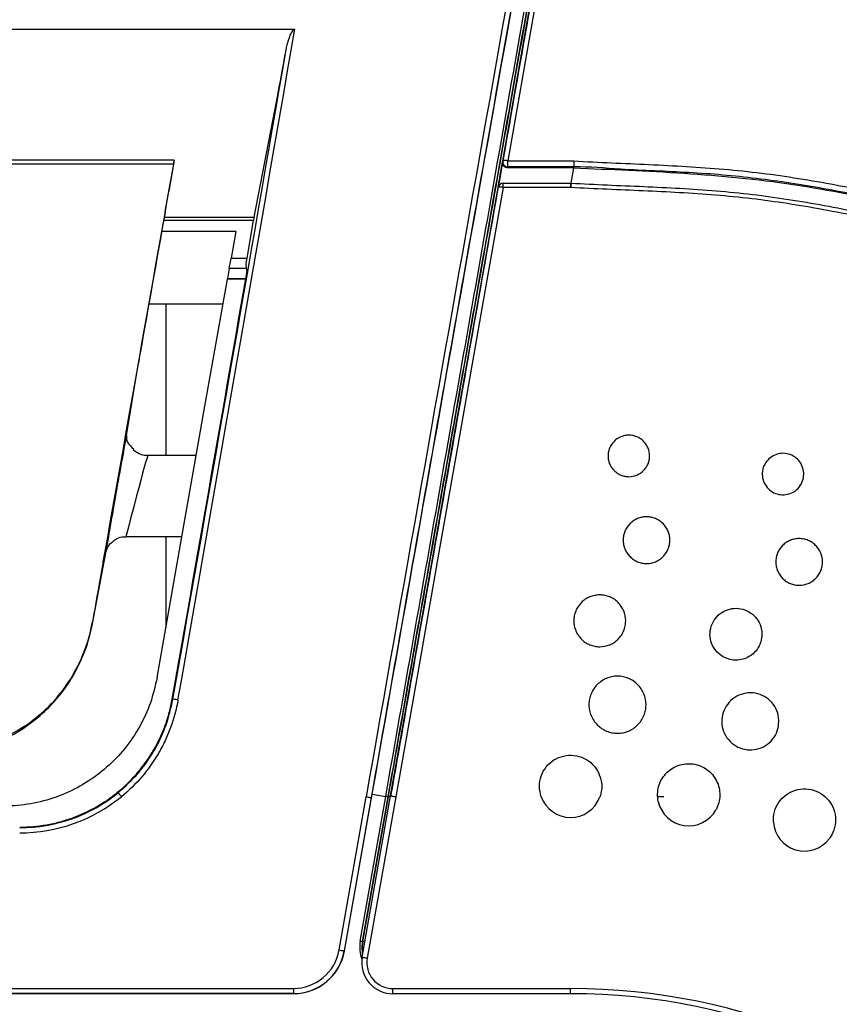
# Model space of a CAD drawing. Header units: millimetres. Extents: x 25 to 1935, y 715 to 2336.
# Tile 34 of 252: x 304 to 320, y 1021 to 1040. Entities that reach past the tile are written whole.
import ezdxf

# ---------------------------------------------------------------- set-up
doc = ezdxf.new("R2010")
doc.units = ezdxf.units.MM
doc.header["$LTSCALE"] = 2
doc.layers.get('0').update_dxf_attribs({"color": 2})
doc.styles.add('FS2312', font='simsun.ttf', dxfattribs={"width": 0.8})
doc.dimstyles.new('STANDARD$0', dxfattribs={"dimtxt": 3.5, "dimasz": 3, "dimexe": 1.5, "dimexo": 0.5, "dimgap": 1.5, "dimtad": 1, "dimdec": 1, "dimlfac": 5, "dimdsep": 46, "dimtxsty": 'FS2312', "dimblk1": 'OPEN', "dimblk2": 'OPEN', "dimsah": 1, "dimcen": 0, "dimclrd": 4, "dimclre": 4, "dimclrt": 4, "dimadec": 0, "dimazin": 0, "dimtfac": 1, "dimtdec": 1, "dimtmove": 1, "dimatfit": 0, "dimldrblk": 'OPEN', "dimfxl": 1, "dimtolj": 1, "dimtzin": 0, "dimlwd": 18, "dimlwe": 18, "dimarcsym": 1})

# ---------------------------------------------------------------- blocks, each defined once
blk = doc.blocks.new('_OPEN')
at = {"color": 0}
for p, q in [((-0.966, 0.259), (0, 0)), ((0, 0), (-1, 0)), ((0, 0), (-0.966, -0.259))]:
    blk.add_line(p, q, dxfattribs=at)
blk = doc.blocks.new('*D30')
at = {"color": 4, "lineweight": 18, "transparency": 16777216}
for p, q in [((164.691, 1036.769), (164.691, 1076.596)), ((354.691, 1041.168), (354.691, 1076.596)), ((167.691, 1075.096), (351.691, 1075.096))]:
    blk.add_line(p, q, dxfattribs=at)
at = {"layer": 'Defpoints', "color": 0, "transparency": 16777216}
for p in [(354.691, 1075.096), (354.691, 1040.668), (164.691, 1036.269)]:
    blk.add_point(p, dxfattribs=at)
at = {"color": 4, "lineweight": 18, "transparency": 16777216, "xscale": 3, "yscale": 3, "zscale": 3, "rotation": 180}
blk.add_blockref('_OPEN', (164.691, 1075.096), dxfattribs=at)
at = {"color": 4, "lineweight": 18, "transparency": 16777216, "xscale": 3, "yscale": 3, "zscale": 3}
blk.add_blockref('_OPEN', (354.691, 1075.096), dxfattribs=at)
at = {"color": 4, "transparency": 16777216, "insert": (259.691, 1078.346), "char_height": 3.5, "attachment_point": 5, "style": 'FS2312'}
blk.add_mtext('\\A1;950', dxfattribs=at)
blk = doc.blocks.new('*D38')
at = {"color": 4, "lineweight": 18, "transparency": 16777216}
for p, q in [((198.496, 1008.911), (198.496, 1062.375)), ((320.887, 1008.911), (320.887, 1062.375)), ((201.496, 1060.875), (317.887, 1060.875))]:
    blk.add_line(p, q, dxfattribs=at)
at = {"layer": 'Defpoints', "color": 0, "transparency": 16777216}
for p in [(320.887, 1060.875), (198.496, 1008.411), (320.887, 1008.411)]:
    blk.add_point(p, dxfattribs=at)
at = {"color": 4, "lineweight": 18, "transparency": 16777216, "xscale": 3, "yscale": 3, "zscale": 3, "rotation": 180}
blk.add_blockref('_OPEN', (198.496, 1060.875), dxfattribs=at)
at = {"color": 4, "lineweight": 18, "transparency": 16777216, "xscale": 3, "yscale": 3, "zscale": 3}
blk.add_blockref('_OPEN', (320.887, 1060.875), dxfattribs=at)
at = {"color": 4, "transparency": 16777216, "insert": (259.691, 1064.125), "char_height": 3.5, "attachment_point": 5, "style": 'FS2312'}
blk.add_mtext('\\A1;612', dxfattribs=at)

msp = doc.modelspace()

# ---------------------------------------------------------------- linework, layer by layer
at = {"color": 2, "linetype": 'Continuous', "lineweight": 30}
for p, q in [((209.806, 1039.611), (309.577, 1039.611)), ((308.796, 1035.986), (309.193, 1038.042)), ((307.252, 1037.09), (212.131, 1037.09)), ((307.237, 1037.01), (212.145, 1037.01)), ((307.239, 1037.012), (307.147, 1036.487)), ((313.56, 1036.938), (313.58, 1037.053)), ((313.58, 1037.053), (313.584, 1037.074)), ((313.682, 1037.073), (314.956, 1037.073)), ((313.682, 1036.959), (313.682, 1037.073)), ((313.682, 1036.959), (313.678, 1036.938)), ((314.949, 1036.938), (313.678, 1036.938)), ((314.953, 1036.959), (313.682, 1036.959)), ((314.949, 1036.938), (314.897, 1036.644)), ((314.953, 1036.959), (314.949, 1036.938)), ((314.953, 1036.959), (314.953, 1036.959)), ((313.493, 1036.561), (313.508, 1036.644)), ((313.592, 1036.56), (313.592, 1036.644)), ((313.592, 1036.644), (314.894, 1036.644)), ((314.894, 1036.56), (314.894, 1036.644)), ((314.894, 1036.56), (313.592, 1036.56)), ((308.782, 1035.923), (307.048, 1035.923)), ((307.059, 1035.986), (308.796, 1035.986)), ((308.777, 1035.923), (308.662, 1035.272)), ((308.438, 1035.711), (307.01, 1035.711)), ((308.438, 1035.711), (308.348, 1035.197)), ((308.348, 1035.197), (308.649, 1035.197)), ((308.312, 1034.998), (308.279, 1034.807)), ((308.642, 1034.998), (308.312, 1034.998)), ((308.63, 1035.073), (308.653, 1034.934)), ((308.63, 1034.79), (308.276, 1034.79)), ((308.279, 1034.807), (308.633, 1034.807)), ((308.191, 1034.311), (306.762, 1034.311)), ((307.091, 1034.311), (307.091, 1031.391)), ((306.33, 1031.776), (306.562, 1033.176)), ((306.248, 1031.358), (306.352, 1031.982)), ((306.352, 1031.982), (306.35, 1031.982)), ((306.24, 1031.358), (306.248, 1031.358)), ((307.676, 1031.391), (306.741, 1031.391)), ((306.215, 1031.212), (306.215, 1031.172)), ((306.03, 1030.17), (306.039, 1030.17)), ((306.039, 1030.17), (306.039, 1030.213)), ((306.039, 1030.213), (306.039, 1030.213)), ((305.885, 1029.339), (306.006, 1029.982)), ((306.006, 1029.982), (305.997, 1029.982)), ((306.325, 1029.831), (307.401, 1029.831)), ((307.091, 1029.831), (307.091, 1028.072)), ((305.662, 1028.08), (305.938, 1029.549)), ((305.884, 1029.339), (305.885, 1029.339)), ((305.831, 1029.06), (305.792, 1028.838)), ((305.662, 1028.08), (305.661, 1028.08)), ((307.214, 1026.692), (307.226, 1026.69)), ((304.339, 1026.125), (304.626, 1026.338)), ((310.532, 1021.837), (311.066, 1024.863)), ((311.066, 1024.863), (311.329, 1024.817)), ((310.431, 1021.855), (310.952, 1024.811)), ((311.051, 1024.794), (310.53, 1021.838)), ((310.836, 1022.024), (311.329, 1024.817)), ((310.875, 1021.715), (311.424, 1024.828)), ((311.368, 1024.81), (310.876, 1022.017)), ((310.888, 1022.015), (311.381, 1024.811)), ((311.523, 1024.811), (310.974, 1021.698)), ((311.329, 1024.817), (311.329, 1024.82)), ((311.369, 1024.813), (311.368, 1024.81)), ((311.369, 1024.813), (311.381, 1024.811)), ((311.381, 1024.811), (311.382, 1024.818)), ((316.691, 1024.811), (316.578, 1024.811)), ((310.876, 1022.017), (310.888, 1022.015)), ((310.53, 1021.838), (310.532, 1021.837)), ((209.835, 1021.114), (309.548, 1021.114)), ((309.548, 1021.114), (309.548, 1021.014)), ((311.466, 1021.111), (314.891, 1021.111)), ((311.466, 1021.011), (311.466, 1021.111)), ((314.891, 1021.011), (314.891, 1021.111)), ((309.548, 1021.014), (209.835, 1021.014)), ((309.548, 1021.011), (209.835, 1021.011)), ((309.548, 1021.011), (309.548, 1021.014)), ((314.891, 1021.011), (311.466, 1021.011))]:
    msp.add_line(p, q, dxfattribs=at)
at = {"color": 2, "linetype": 'Continuous', "lineweight": 30, "flags": 128}
for points in [[(313.584, 1037.074), (313.991, 1039.387), (314.397, 1041.685), (314.799, 1043.966), (315.198, 1046.228), (315.593, 1048.468)], [(315.691, 1048.483), (315.296, 1046.24), (314.897, 1043.975), (314.495, 1041.691), (314.09, 1039.389), (313.682, 1037.073)], [(311.424, 1024.828), (311.84, 1027.184), (312.255, 1029.538), (312.669, 1031.887), (313.082, 1034.229), (313.493, 1036.561)], [(313.592, 1036.56), (313.18, 1034.224), (312.768, 1031.879), (312.353, 1029.527), (311.938, 1027.17), (311.523, 1024.811)], [(308.312, 1034.998), (308.313, 1035.004), (308.316, 1035.017), (308.319, 1035.036), (308.324, 1035.061), (308.329, 1035.091), (308.335, 1035.124), (308.341, 1035.16), (308.348, 1035.197)], [(306.922, 1027.11), (307.374, 1029.676), (307.825, 1032.236), (308.276, 1034.79)], [(308.276, 1034.79), (308.277, 1034.798), (308.278, 1034.804), (308.279, 1034.807)], [(306.17, 1024.888), (306.172, 1024.887), (306.175, 1024.882), (306.181, 1024.875), (306.189, 1024.865), (306.199, 1024.853), (306.209, 1024.84), (306.221, 1024.826), (306.233, 1024.811)], [(310.952, 1024.811), (310.972, 1024.808), (310.99, 1024.804), (311.007, 1024.801), (311.022, 1024.799), (311.034, 1024.796), (311.043, 1024.795), (311.049, 1024.794), (311.051, 1024.794)], [(311.368, 1024.81), (311.367, 1024.81), (311.365, 1024.81), (311.361, 1024.811), (311.356, 1024.812), (311.35, 1024.813), (311.343, 1024.814), (311.336, 1024.815), (311.329, 1024.817)], [(311.42, 1024.804), (311.413, 1024.805), (311.405, 1024.807), (311.399, 1024.808), (311.393, 1024.809), (311.388, 1024.81), (311.384, 1024.81), (311.382, 1024.811), (311.381, 1024.811)], [(311.422, 1024.811), (311.414, 1024.812), (311.407, 1024.814), (311.4, 1024.815), (311.394, 1024.816), (311.389, 1024.817), (311.385, 1024.817), (311.383, 1024.818), (311.382, 1024.818)], [(311.424, 1024.828), (311.426, 1024.828), (311.432, 1024.827), (311.441, 1024.825), (311.453, 1024.823), (311.468, 1024.821), (311.485, 1024.818), (311.504, 1024.814), (311.523, 1024.811)], [(310.876, 1022.017), (310.875, 1022.018), (310.872, 1022.018), (310.869, 1022.019), (310.864, 1022.019), (310.858, 1022.02), (310.851, 1022.022), (310.844, 1022.023), (310.836, 1022.024)], [(310.876, 1022.017), (310.867, 1021.884), (310.884, 1021.764)], [(310.89, 1021.797), (310.879, 1021.885), (310.888, 1022.015)], [(310.927, 1022.008), (310.92, 1022.01), (310.912, 1022.011), (310.906, 1022.012), (310.9, 1022.013), (310.895, 1022.014), (310.891, 1022.015), (310.889, 1022.015), (310.888, 1022.015)], [(310.431, 1021.855), (310.45, 1021.852), (310.469, 1021.848), (310.486, 1021.845), (310.501, 1021.843), (310.513, 1021.841), (310.522, 1021.839), (310.528, 1021.838), (310.53, 1021.838)], [(310.875, 1021.715), (310.877, 1021.715), (310.883, 1021.714), (310.892, 1021.712), (310.904, 1021.71), (310.919, 1021.707), (310.936, 1021.704), (310.955, 1021.701), (310.974, 1021.698)]]:
    msp.add_lwpolyline(points, dxfattribs=at)
at = {"color": 2, "linetype": 'Continuous', "lineweight": 30}
for centre, radius, start, end in [((313.682, 1037.058), 0.0994, 170.7354, 270.2322), ((313.632, 1036.92), 0.161, 71.759, 107.3187), ((313.592, 1036.544), 0.1, 90, 170), ((314.894, 1036.544), 0.1, 86.8306, 90), ((317.089, 1036.455), 2.197, 175.0853, 177.2796), ((314.894, 1036.544), 0.0999, 86.7472, 89.9622), ((313.54, 1036.4), 0.167, 72.0309, 106.2353), ((307.121, 1025.654), 1.041, 78.6883, 84.1688), ((304.274, 1027.211), 2.998, 270, 309.2289), ((304.274, 1027.211), 3.098, 270, 309.2289), ((310.412, 1019.507), 5.392, 79.7805, 80.2055), ((314.891, 1025.011), 0.6, 199.4712, 339.5142), ((317.168, 1024.848), 0.6, 192.3053, 331.3313), ((319.399, 1024.363), 0.6, 184.1232, 323.1493), ((311.48, 1021.911), 0.653, 170, 201.0578), ((309.548, 1022.011), 0.897, 270, 350), ((309.548, 1022.011), 0.997, 270, 350), ((309.548, 1022.011), 1, 270, 350), ((311.466, 1021.611), 0.6, 170, 270), ((311.466, 1021.611), 0.5, 170, 270), ((314.891, 1009.011), 12.1, 0, 90), ((314.891, 1009.011), 12, 0, 90)]:
    msp.add_arc(centre, radius, start, end, dxfattribs=at)
for centre, major_axis, ratio, start_param, end_param in [((311.607, 1024.811), (13.032, 74), 0.008583, 1.2472, 1.572308), ((311.706, 1024.794), (13.032, 73.9), 0.008594, 1.247204, 1.572312), ((305.687, 1024.811), (13.034, 74), 0.017168, 4.740613, 4.916771), ((305.589, 1024.828), (13.034, 73.9), 0.01719, 4.740621, 4.912007), ((309.439, 1039.611), (0.406, 2.3), 0.01719, 3.964929, 4.563389), ((306.005, 1028.617), (7.225, 41), 0.005968, 1.365693, 1.561065), ((307.234, 1036.99), (0.0176, 0.1), 0.005968, 4.940334, 7.648878), ((307.102, 1036.262), (0.176, 1), 0.005968, 4.528165, 4.940334), ((306.005, 1028.617), (7.137, 40.5), 0.005968, 1.386573, 1.454185), ((308.818, 1036.123), (0.035, 0.2), 0.01719, 3.144625, 3.964929), ((308.665, 1035.272), (0.035, 0.2), 0.01719, 1.573828, 3.092265), ((308.617, 1034.734), (0.035, 0.2), 0.01719, 4.851781, 6.233857), ((305.585, 1024.811), (12.911, 73.2), 0.01719, 4.741128, 4.851781), ((306.593, 1033.348), (0.035, 0.2), 0.005968, 1.454185, 2.606107), ((306.321, 1031.81), (0.035, 0.2), 0.005968, 5.7477, 7.775734), ((306.139, 1030.68), (0.208, 1.18), 0.005968, 0.380202, 2.852875), ((306.005, 1028.617), (7.137, 40.5), 0.005968, 1.492549, 1.502463), ((306.25, 1031.411), (0.035, 0.2), 0.005968, 1.502463, 3.107738), ((306.233, 1031.272), (0.0176, 0.1), 0.005968, 3.107738, 5.7477), ((306.533, 1030.611), (0.208, 0.78), 0.008692, 0.00112, 3.141858), ((306.003, 1030.013), (0.035, 0.2), 0.005968, 6.249331, 7.820394), ((306.021, 1030.07), (0.0176, 0.1), 0.005968, 3.631337, 6.249331), ((306.005, 1028.617), (7.137, 40.5), 0.005968, 1.537209, 1.549562), ((305.916, 1029.516), (0.035, 0.2), 0.005968, 1.549562, 3.631337), ((305.816, 1028.813), (0.811, 4.6), 0.005968, 1.566477, 1.709522), ((302.722, 1028.692), (0, 3.047), 0.984577, 3.450786, 3.710722)]:
    msp.add_ellipse(centre, major_axis=major_axis, ratio=ratio, start_param=start_param, end_param=end_param, dxfattribs=at)
for points, knots in [([(311.329, 1024.82), (311.686, 1026.846), (312.043, 1028.866), (312.575, 1031.887), (312.753, 1032.893), (313.107, 1034.901), (313.283, 1035.904), (313.812, 1038.9), (314.161, 1040.88), (314.679, 1043.822), (314.851, 1044.798), (315.194, 1046.742), (315.364, 1047.708), (315.533, 1048.668)], [0, 0, 0, 0, 0.25, 0.25, 0.375, 0.375, 0.5, 0.5, 0.75, 0.75, 0.875, 0.875, 1, 1, 1, 1]), ([(315.575, 1048.672), (315.406, 1047.713), (315.235, 1046.746), (314.893, 1044.803), (314.721, 1043.827), (314.202, 1040.885), (313.853, 1038.906), (313.325, 1035.91), (313.148, 1034.907), (312.794, 1032.896), (312.439, 1030.882), (312.083, 1028.862), (311.726, 1026.839), (311.547, 1025.826), (311.369, 1024.813)], [0, 0, 0, 0, 0.125, 0.125, 0.25, 0.25, 0.5, 0.5, 0.625, 0.625, 0.75, 0.875, 0.875, 1, 1, 1, 1]), ([(311.382, 1024.818), (311.459, 1025.254), (311.696, 1026.595), (312.091, 1028.839), (312.569, 1031.551), (313.047, 1034.258), (313.54, 1037.058), (314.048, 1039.939), (314.571, 1042.9), (315.089, 1045.841), (315.43, 1047.774), (315.6, 1048.741)], [0, 0, 0, 0, 0.053752, 0.165122, 0.276492, 0.388468, 0.500444, 0.624907, 0.749371, 0.874685, 1, 1, 1, 1]), ([(311.066, 1024.863), (311.247, 1025.889), (311.609, 1027.943), (312.153, 1031.017), (312.697, 1034.083), (313.228, 1037.074), (313.746, 1039.988), (314.253, 1042.825), (314.756, 1045.643), (315.089, 1047.497), (315.255, 1048.425)], [0, 0, 0, 0, 0.128383, 0.256985, 0.385368, 0.51397, 0.635106, 0.756242, 0.878121, 1, 1, 1, 1]), ([(315.604, 1048.516), (315.551, 1048.215), (315.345, 1047.049), (314.982, 1044.995), (314.514, 1042.34), (314.04, 1039.655), (313.565, 1036.959), (313.089, 1034.261), (312.612, 1031.56), (312.133, 1028.845), (311.736, 1026.592), (311.499, 1025.247), (311.422, 1024.811)], [0, 0, 0, 0, 0.039425, 0.15302, 0.266615, 0.380844, 0.495074, 0.607441, 0.719809, 0.832787, 0.945766, 1, 1, 1, 1]), ([(309.418, 1039.263), (309.43, 1039.327), (309.448, 1039.389), (309.483, 1039.482), (309.496, 1039.512), (309.519, 1039.555), (309.528, 1039.57), (309.543, 1039.589), (309.548, 1039.595), (309.561, 1039.606), (309.568, 1039.611), (309.577, 1039.611)], [0, 0, 0, 0, 0.5, 0.5, 0.75, 0.75, 0.875, 0.875, 0.9375, 0.9375, 1, 1, 1, 1]), ([(313.678, 1036.938), (313.667, 1036.939), (313.645, 1036.941), (313.615, 1036.958), (313.592, 1036.983), (313.579, 1037.015), (313.578, 1037.039), (313.58, 1037.052), (313.58, 1037.053)], [0, 0, 0, 0, 0.193564, 0.387129, 0.580573, 0.773949, 0.967426, 1, 1, 1, 1]), ([(314.956, 1037.073), (314.956, 1037.072), (314.955, 1037.066), (314.955, 1037.048), (314.954, 1037.021), (314.953, 1036.991), (314.953, 1036.969), (314.953, 1036.962), (314.953, 1036.959)], [0, 0, 0, 0, 0.024008, 0.121937, 0.341548, 0.561066, 0.780542, 1, 1, 1, 1]), ([(314.956, 1037.073), (315.438, 1037.045), (315.92, 1037.026), (316.885, 1036.981), (317.368, 1036.955), (318.089, 1036.892), (318.33, 1036.867), (318.809, 1036.808), (319.048, 1036.773), (319.762, 1036.66), (320.236, 1036.569), (320.944, 1036.417), (321.179, 1036.364), (321.649, 1036.252), (321.883, 1036.194), (322.583, 1036.011), (323.046, 1035.877), (323.961, 1035.576), (324.413, 1035.406), (325.087, 1035.143), (325.312, 1035.055), (325.649, 1034.923), (325.761, 1034.879), (325.986, 1034.793), (326.099, 1034.75), (326.212, 1034.707)], [0, 0, 0, 0, 0.125, 0.125, 0.25, 0.25, 0.3125, 0.3125, 0.375, 0.375, 0.5, 0.5, 0.5625, 0.5625, 0.625, 0.625, 0.75, 0.75, 0.875, 0.875, 0.9375, 0.9375, 0.96875, 0.96875, 1, 1, 1, 1]), ([(313.508, 1036.644), (313.52, 1036.713), (313.532, 1036.782), (313.549, 1036.88), (313.555, 1036.909), (313.56, 1036.938)], [0.49634295, 0.49634295, 0.49634295, 0.49634295, 0.50501586, 0.50501586, 0.50867291, 0.50867291, 0.50867291, 0.50867291]), ([(314.949, 1036.938), (315.659, 1036.91), (317.073, 1036.854), (319.188, 1036.658), (321.114, 1036.259), (322.878, 1035.816), (324.459, 1035.267), (325.496, 1034.858), (326.015, 1034.654)], [0, 0, 0, 0, 0.187347, 0.373076, 0.55895, 0.705523, 0.85276, 1, 1, 1, 1]), ([(326.017, 1034.661), (325.414, 1034.901), (324.406, 1035.303), (322.963, 1035.791), (321.908, 1036.075), (320.845, 1036.326), (319.775, 1036.548), (318.478, 1036.748), (317.17, 1036.86), (315.993, 1036.894), (315.255, 1036.959), (314.953, 1036.959), (314.953, 1036.959)], [0, 0, 0, 0, 0.171126, 0.286391, 0.401676, 0.459259, 0.574473, 0.689657, 0.80496, 0.920323, 0.999998, 1, 1, 1, 1]), ([(314.9, 1036.644), (315.367, 1036.617), (315.834, 1036.6), (316.767, 1036.558), (317.234, 1036.535), (317.933, 1036.477), (318.165, 1036.454), (318.629, 1036.399), (318.861, 1036.367), (319.553, 1036.26), (320.012, 1036.175), (320.698, 1036.031), (320.926, 1035.981), (321.382, 1035.875), (321.609, 1035.821), (322.288, 1035.648), (322.738, 1035.521), (323.405, 1035.308), (323.626, 1035.233), (324.065, 1035.075), (324.284, 1034.993), (324.938, 1034.742), (325.371, 1034.569), (325.808, 1034.404)], [0, 0, 0, 0, 0.125, 0.125, 0.25, 0.25, 0.3125, 0.3125, 0.375, 0.375, 0.5, 0.5, 0.5625, 0.5625, 0.625, 0.625, 0.75, 0.75, 0.8125, 0.8125, 0.875, 0.875, 1, 1, 1, 1]), ([(325.773, 1034.324), (325.338, 1034.488), (324.905, 1034.661), (324.253, 1034.912), (324.035, 1034.994), (323.597, 1035.151), (323.377, 1035.227), (322.711, 1035.439), (322.263, 1035.566), (321.585, 1035.738), (321.359, 1035.793), (320.905, 1035.898), (320.678, 1035.949), (319.993, 1036.092), (319.535, 1036.177), (318.845, 1036.284), (318.614, 1036.315), (318.151, 1036.37), (317.919, 1036.393), (317.223, 1036.451), (316.757, 1036.474), (315.826, 1036.516), (315.36, 1036.533), (314.894, 1036.56)], [0, 0, 0, 0, 0.125, 0.125, 0.1875, 0.1875, 0.25, 0.25, 0.375, 0.375, 0.4375, 0.4375, 0.5, 0.5, 0.625, 0.625, 0.6875, 0.6875, 0.75, 0.75, 0.875, 0.875, 1, 1, 1, 1]), ([(306.33, 1031.776), (306.331, 1031.734), (306.334, 1031.64), (306.424, 1031.559), (306.472, 1031.515)], [0, 0, 0, 0, 0.458003, 1, 1, 1, 1]), ([(316.415, 1031.383), (316.415, 1031.356), (316.412, 1031.33), (316.402, 1031.279), (316.394, 1031.254), (316.374, 1031.206), (316.362, 1031.183), (316.333, 1031.139), (316.316, 1031.119), (316.261, 1031.063), (316.216, 1031.033), (316.12, 1030.993), (316.067, 1030.983), (315.989, 1030.983), (315.962, 1030.985), (315.911, 1030.996), (315.886, 1031.003), (315.837, 1031.023), (315.814, 1031.036), (315.771, 1031.065), (315.75, 1031.081), (315.713, 1031.119), (315.697, 1031.139), (315.668, 1031.182), (315.655, 1031.206), (315.635, 1031.254), (315.628, 1031.279), (315.617, 1031.33), (315.615, 1031.357), (315.615, 1031.409), (315.617, 1031.435), (315.628, 1031.486), (315.635, 1031.511), (315.665, 1031.583), (315.695, 1031.628), (315.75, 1031.683), (315.77, 1031.7), (315.814, 1031.73), (315.837, 1031.742), (315.885, 1031.762), (315.911, 1031.77), (315.962, 1031.78), (315.988, 1031.783), (316.067, 1031.783), (316.119, 1031.772), (316.192, 1031.742), (316.215, 1031.73), (316.259, 1031.701), (316.279, 1031.684), (316.316, 1031.647), (316.333, 1031.627), (316.362, 1031.583), (316.374, 1031.56), (316.404, 1031.488), (316.415, 1031.435), (316.415, 1031.383)], [0, 0, 0, 0, 0.03125, 0.03125, 0.0625, 0.0625, 0.09375, 0.09375, 0.125, 0.125, 0.1875, 0.1875, 0.25, 0.25, 0.28125, 0.28125, 0.3125, 0.3125, 0.34375, 0.34375, 0.375, 0.375, 0.40625, 0.40625, 0.4375, 0.4375, 0.46875, 0.46875, 0.5, 0.5, 0.53125, 0.53125, 0.5625, 0.5625, 0.625, 0.625, 0.65625, 0.65625, 0.6875, 0.6875, 0.71875, 0.71875, 0.75, 0.75, 0.8125, 0.8125, 0.84375, 0.84375, 0.875, 0.875, 0.90625, 0.90625, 0.9375, 0.9375, 1, 1, 1, 1]), ([(306.74, 1031.395), (306.732, 1031.393), (306.676, 1031.385), (306.58, 1031.422), (306.494, 1031.467), (306.465, 1031.503), (306.462, 1031.506)], [0, 0, 0, 0, 0.079478, 0.54801, 0.96013, 1, 1, 1, 1]), ([(319.386, 1031.033), (319.382, 1030.988), (319.373, 1030.898), (319.304, 1030.778), (319.202, 1030.687), (319.075, 1030.635), (318.938, 1030.629), (318.807, 1030.667), (318.697, 1030.747), (318.618, 1030.859), (318.581, 1030.99), (318.59, 1031.127), (318.643, 1031.254), (318.736, 1031.355), (318.857, 1031.42), (318.992, 1031.441), (319.126, 1031.416), (319.245, 1031.349), (319.334, 1031.246), (319.38, 1031.135), (319.385, 1031.062), (319.386, 1031.033)], [0, 0, 0, 0, 0.053911, 0.107825, 0.161643, 0.21529, 0.26879, 0.322223, 0.375687, 0.429275, 0.483033, 0.536941, 0.590912, 0.644823, 0.698563, 0.752098, 0.805499, 0.858902, 0.912442, 0.966185, 1, 1, 1, 1]), ([(316.806, 1029.759), (316.806, 1029.73), (316.803, 1029.7), (316.791, 1029.643), (316.783, 1029.614), (316.76, 1029.56), (316.746, 1029.534), (316.714, 1029.485), (316.695, 1029.462), (316.653, 1029.42), (316.63, 1029.402), (316.581, 1029.369), (316.555, 1029.355), (316.474, 1029.321), (316.415, 1029.309), (316.326, 1029.309), (316.297, 1029.312), (316.239, 1029.324), (316.211, 1029.332), (316.156, 1029.355), (316.13, 1029.369), (316.081, 1029.402), (316.058, 1029.42), (316.016, 1029.462), (315.998, 1029.485), (315.965, 1029.534), (315.951, 1029.56), (315.928, 1029.614), (315.92, 1029.643), (315.909, 1029.7), (315.906, 1029.73), (315.906, 1029.789), (315.908, 1029.818), (315.92, 1029.876), (315.928, 1029.904), (315.962, 1029.985), (315.996, 1030.036), (316.058, 1030.098), (316.081, 1030.117), (316.13, 1030.15), (316.156, 1030.163), (316.21, 1030.186), (316.239, 1030.195), (316.296, 1030.206), (316.325, 1030.209), (316.385, 1030.209), (316.414, 1030.206), (316.472, 1030.195), (316.5, 1030.186), (316.555, 1030.164), (316.581, 1030.15), (316.63, 1030.117), (316.653, 1030.098), (316.694, 1030.057), (316.713, 1030.034), (316.746, 1029.985), (316.76, 1029.959), (316.794, 1029.878), (316.806, 1029.819), (316.806, 1029.759)], [0, 0, 0, 0, 0.03125, 0.03125, 0.0625, 0.0625, 0.09375, 0.09375, 0.125, 0.125, 0.15625, 0.15625, 0.1875, 0.1875, 0.25, 0.25, 0.28125, 0.28125, 0.3125, 0.3125, 0.34375, 0.34375, 0.375, 0.375, 0.40625, 0.40625, 0.4375, 0.4375, 0.46875, 0.46875, 0.5, 0.5, 0.53125, 0.53125, 0.5625, 0.5625, 0.625, 0.625, 0.65625, 0.65625, 0.6875, 0.6875, 0.71875, 0.71875, 0.75, 0.75, 0.78125, 0.78125, 0.8125, 0.8125, 0.84375, 0.84375, 0.875, 0.875, 0.90625, 0.90625, 0.9375, 0.9375, 1, 1, 1, 1]), ([(306.074, 1029.735), (306.088, 1029.748), (306.136, 1029.793), (306.227, 1029.828), (306.299, 1029.825), (306.325, 1029.824)], [0, 0, 0, 0, 0.213591, 0.712429, 1, 1, 1, 1]), ([(319.747, 1029.339), (319.747, 1029.309), (319.744, 1029.28), (319.733, 1029.222), (319.724, 1029.194), (319.702, 1029.139), (319.688, 1029.114), (319.655, 1029.065), (319.636, 1029.042), (319.595, 1029), (319.572, 1028.981), (319.523, 1028.948), (319.497, 1028.934), (319.416, 1028.901), (319.356, 1028.889), (319.268, 1028.889), (319.238, 1028.892), (319.181, 1028.903), (319.152, 1028.912), (319.098, 1028.934), (319.072, 1028.948), (319.023, 1028.981), (319, 1029), (318.958, 1029.042), (318.939, 1029.064), (318.907, 1029.113), (318.893, 1029.14), (318.87, 1029.194), (318.862, 1029.222), (318.85, 1029.28), (318.847, 1029.309), (318.847, 1029.368), (318.85, 1029.397), (318.862, 1029.455), (318.87, 1029.484), (318.904, 1029.565), (318.937, 1029.615), (318.999, 1029.677), (319.023, 1029.696), (319.071, 1029.729), (319.097, 1029.743), (319.152, 1029.766), (319.18, 1029.774), (319.238, 1029.786), (319.267, 1029.789), (319.327, 1029.789), (319.356, 1029.786), (319.414, 1029.775), (319.442, 1029.766), (319.497, 1029.743), (319.523, 1029.73), (319.571, 1029.697), (319.595, 1029.678), (319.636, 1029.636), (319.655, 1029.614), (319.688, 1029.565), (319.702, 1029.538), (319.735, 1029.457), (319.747, 1029.398), (319.747, 1029.339)], [0, 0, 0, 0, 0.03125, 0.03125, 0.0625, 0.0625, 0.09375, 0.09375, 0.125, 0.125, 0.15625, 0.15625, 0.1875, 0.1875, 0.25, 0.25, 0.28125, 0.28125, 0.3125, 0.3125, 0.34375, 0.34375, 0.375, 0.375, 0.40625, 0.40625, 0.4375, 0.4375, 0.46875, 0.46875, 0.5, 0.5, 0.53125, 0.53125, 0.5625, 0.5625, 0.625, 0.625, 0.65625, 0.65625, 0.6875, 0.6875, 0.71875, 0.71875, 0.75, 0.75, 0.78125, 0.78125, 0.8125, 0.8125, 0.84375, 0.84375, 0.875, 0.875, 0.90625, 0.90625, 0.9375, 0.9375, 1, 1, 1, 1]), ([(306.077, 1029.731), (306.054, 1029.716), (305.974, 1029.663), (305.953, 1029.597), (305.938, 1029.549)], [0, 0, 0, 0, 0.281459, 1, 1, 1, 1]), ([(315.954, 1028.203), (315.954, 1028.17), (315.951, 1028.137), (315.938, 1028.073), (315.929, 1028.042), (315.903, 1027.981), (315.888, 1027.952), (315.852, 1027.898), (315.831, 1027.872), (315.785, 1027.826), (315.759, 1027.805), (315.705, 1027.769), (315.676, 1027.753), (315.585, 1027.716), (315.52, 1027.703), (315.422, 1027.703), (315.389, 1027.706), (315.324, 1027.719), (315.293, 1027.728), (315.233, 1027.753), (315.203, 1027.769), (315.149, 1027.805), (315.124, 1027.826), (315.077, 1027.872), (315.056, 1027.898), (315.02, 1027.952), (315.005, 1027.981), (314.98, 1028.042), (314.97, 1028.073), (314.957, 1028.137), (314.954, 1028.17), (314.954, 1028.235), (314.957, 1028.268), (314.97, 1028.332), (314.98, 1028.364), (315.017, 1028.454), (315.054, 1028.51), (315.123, 1028.579), (315.149, 1028.6), (315.203, 1028.636), (315.232, 1028.652), (315.292, 1028.677), (315.324, 1028.687), (315.388, 1028.699), (315.421, 1028.703), (315.487, 1028.703), (315.519, 1028.699), (315.583, 1028.687), (315.615, 1028.677), (315.676, 1028.652), (315.704, 1028.637), (315.759, 1028.601), (315.784, 1028.579), (315.831, 1028.533), (315.851, 1028.508), (315.888, 1028.454), (315.903, 1028.424), (315.941, 1028.334), (315.954, 1028.269), (315.954, 1028.203)], [0, 0, 0, 0, 0.03125, 0.03125, 0.0625, 0.0625, 0.09375, 0.09375, 0.125, 0.125, 0.15625, 0.15625, 0.1875, 0.1875, 0.25, 0.25, 0.28125, 0.28125, 0.3125, 0.3125, 0.34375, 0.34375, 0.375, 0.375, 0.40625, 0.40625, 0.4375, 0.4375, 0.46875, 0.46875, 0.5, 0.5, 0.53125, 0.53125, 0.5625, 0.5625, 0.625, 0.625, 0.65625, 0.65625, 0.6875, 0.6875, 0.71875, 0.71875, 0.75, 0.75, 0.78125, 0.78125, 0.8125, 0.8125, 0.84375, 0.84375, 0.875, 0.875, 0.90625, 0.90625, 0.9375, 0.9375, 1, 1, 1, 1]), ([(317.93, 1027.467), (317.906, 1027.476), (317.83, 1027.504), (317.717, 1027.587), (317.618, 1027.726), (317.572, 1027.891), (317.583, 1028.062), (317.65, 1028.219), (317.765, 1028.346), (317.916, 1028.427), (318.085, 1028.454), (318.253, 1028.423), (318.401, 1028.339), (318.513, 1028.21), (318.559, 1028.097), (318.57, 1028.035), (318.572, 1028.028)], [0, 0, 0, 0, 0.035694, 0.115156, 0.194653, 0.274204, 0.353812, 0.433456, 0.513088, 0.592658, 0.672137, 0.751555, 0.83097, 0.910453, 0.990023, 1, 1, 1, 1]), ([(304.432, 1026.21), (304.571, 1026.319), (304.851, 1026.541), (305.192, 1026.96), (305.466, 1027.444), (305.614, 1027.863), (305.664, 1028.118), (305.677, 1028.182)], [0, 0, 0, 0, 0.226772, 0.45973, 0.686664, 0.922145, 1, 1, 1, 1]), ([(305.626, 1027.93), (305.632, 1027.953), (305.643, 1027.999), (305.658, 1028.064), (305.664, 1028.096), (305.667, 1028.11)], [0, 0, 0, 0, 0.356672, 0.713527, 1, 1, 1, 1]), ([(304.626, 1026.338), (304.738, 1026.441), (304.964, 1026.649), (305.239, 1027.019), (305.462, 1027.428), (305.576, 1027.739), (305.621, 1027.912), (305.626, 1027.93)], [0, 0, 0, 0, 0.24742, 0.499744, 0.732433, 0.971207, 1, 1, 1, 1]), ([(318.572, 1028.028), (318.579, 1027.986), (318.581, 1027.944), (318.573, 1027.859), (318.564, 1027.817), (318.536, 1027.737), (318.516, 1027.698), (318.468, 1027.628), (318.44, 1027.596), (318.376, 1027.54), (318.34, 1027.516), (318.264, 1027.478), (318.223, 1027.464), (318.14, 1027.446), (318.097, 1027.443), (318.012, 1027.447), (317.971, 1027.454), (317.93, 1027.467)], [0, 0, 0, 0, 0.125, 0.125, 0.25, 0.25, 0.375, 0.375, 0.5, 0.5, 0.625, 0.625, 0.75, 0.75, 0.875, 0.875, 1, 1, 1, 1]), ([(306.922, 1027.11), (306.884, 1026.945), (306.809, 1026.616), (306.594, 1026.155), (306.31, 1025.735), (305.959, 1025.368), (305.55, 1025.067), (305.098, 1024.836), (304.613, 1024.688), (304.23, 1024.635), (304.014, 1024.632), (303.967, 1024.631)], [0, 0, 0, 0, 0.120788, 0.241575, 0.362365, 0.483154, 0.603911, 0.724667, 0.845435, 0.966201, 1, 1, 1, 1]), ([(316.346, 1026.585), (316.346, 1026.549), (316.342, 1026.513), (316.328, 1026.443), (316.318, 1026.408), (316.29, 1026.341), (316.273, 1026.31), (316.233, 1026.25), (316.21, 1026.222), (316.159, 1026.171), (316.132, 1026.148), (316.072, 1026.108), (316.04, 1026.091), (315.973, 1026.063), (315.939, 1026.053), (315.868, 1026.039), (315.832, 1026.035), (315.76, 1026.035), (315.724, 1026.039), (315.653, 1026.053), (315.619, 1026.063), (315.552, 1026.091), (315.52, 1026.108), (315.461, 1026.148), (315.433, 1026.17), (315.381, 1026.222), (315.359, 1026.25), (315.319, 1026.309), (315.302, 1026.341), (315.274, 1026.408), (315.264, 1026.442), (315.25, 1026.513), (315.246, 1026.549), (315.246, 1026.621), (315.249, 1026.657), (315.263, 1026.727), (315.274, 1026.762), (315.301, 1026.828), (315.318, 1026.86), (315.359, 1026.921), (315.381, 1026.948), (315.432, 1026.999), (315.46, 1027.022), (315.52, 1027.062), (315.552, 1027.079), (315.618, 1027.107), (315.653, 1027.118), (315.723, 1027.132), (315.759, 1027.135), (315.832, 1027.135), (315.868, 1027.132), (315.938, 1027.118), (315.973, 1027.107), (316.039, 1027.08), (316.071, 1027.063), (316.131, 1027.023), (316.159, 1027), (316.21, 1026.949), (316.233, 1026.921), (316.273, 1026.861), (316.29, 1026.829), (316.331, 1026.73), (316.346, 1026.658), (316.346, 1026.585)], [0, 0, 0, 0, 0.03125, 0.03125, 0.0625, 0.0625, 0.09375, 0.09375, 0.125, 0.125, 0.15625, 0.15625, 0.1875, 0.1875, 0.21875, 0.21875, 0.25, 0.25, 0.28125, 0.28125, 0.3125, 0.3125, 0.34375, 0.34375, 0.375, 0.375, 0.40625, 0.40625, 0.4375, 0.4375, 0.46875, 0.46875, 0.5, 0.5, 0.53125, 0.53125, 0.5625, 0.5625, 0.59375, 0.59375, 0.625, 0.625, 0.65625, 0.65625, 0.6875, 0.6875, 0.71875, 0.71875, 0.75, 0.75, 0.78125, 0.78125, 0.8125, 0.8125, 0.84375, 0.84375, 0.875, 0.875, 0.90625, 0.90625, 0.9375, 0.9375, 1, 1, 1, 1]), ([(318.907, 1026.264), (318.901, 1026.202), (318.888, 1026.078), (318.794, 1025.914), (318.654, 1025.788), (318.48, 1025.717), (318.292, 1025.707), (318.111, 1025.76), (317.958, 1025.87), (317.85, 1026.024), (317.799, 1026.205), (317.811, 1026.393), (317.885, 1026.566), (318.011, 1026.705), (318.177, 1026.795), (318.363, 1026.824), (318.548, 1026.791), (318.712, 1026.698), (318.835, 1026.556), (318.898, 1026.403), (318.904, 1026.302), (318.907, 1026.264)], [0, 0, 0, 0, 0.053697, 0.107395, 0.161088, 0.214775, 0.268457, 0.322137, 0.375818, 0.429497, 0.483183, 0.536875, 0.590577, 0.644283, 0.697983, 0.751666, 0.805336, 0.859005, 0.912684, 0.966376, 1, 1, 1, 1]), ([(304.274, 1024.225), (304.449, 1024.225), (304.622, 1024.24), (304.877, 1024.285), (304.962, 1024.304), (305.13, 1024.349), (305.213, 1024.375), (305.46, 1024.465), (305.617, 1024.538), (305.841, 1024.668), (305.914, 1024.714), (306.057, 1024.814), (306.126, 1024.867), (306.327, 1025.036), (306.449, 1025.158), (306.616, 1025.357), (306.669, 1025.426), (306.769, 1025.568), (306.816, 1025.642), (306.947, 1025.869), (307.02, 1026.026), (307.109, 1026.269), (307.135, 1026.352), (307.18, 1026.52), (307.199, 1026.606), (307.214, 1026.692)], [0, 0, 0, 0, 0.125, 0.125, 0.1875, 0.1875, 0.25, 0.25, 0.375, 0.375, 0.4375, 0.4375, 0.5, 0.5, 0.625, 0.625, 0.6875, 0.6875, 0.75, 0.75, 0.875, 0.875, 0.9375, 0.9375, 1, 1, 1, 1]), ([(306.17, 1024.888), (306.307, 1025.012), (306.584, 1025.264), (306.889, 1025.715), (307.114, 1026.195), (307.188, 1026.524), (307.226, 1026.69)], [0, 0, 0, 0, 0.258575, 0.526456, 0.759842, 1, 1, 1, 1]), ([(307.325, 1026.675), (307.293, 1026.492), (307.245, 1026.315), (307.15, 1026.057), (307.115, 1025.972), (307.036, 1025.806), (306.993, 1025.723), (306.852, 1025.484), (306.746, 1025.335), (306.508, 1025.057), (306.377, 1024.929), (306.233, 1024.811)], [0, 0, 0, 0, 0.25, 0.25, 0.375, 0.375, 0.5, 0.5, 0.75, 0.75, 1, 1, 1, 1]), ([(302.935, 1025.659), (303.065, 1025.675), (303.33, 1025.707), (303.839, 1025.854), (304.191, 1026.065), (304.432, 1026.21)], [0, 0, 0, 0, 0.231528, 0.472406, 1, 1, 1, 1]), ([(314.326, 1024.811), (314.309, 1024.877), (314.277, 1025.008), (314.315, 1025.212), (314.413, 1025.392), (314.566, 1025.529), (314.755, 1025.607), (314.961, 1025.619), (315.157, 1025.561), (315.324, 1025.446), (315.394, 1025.334), (315.428, 1025.28)], [0, 0, 0, 0, 0.111823, 0.223646, 0.335471, 0.447299, 0.559131, 0.670955, 0.782773, 0.894594, 1, 1, 1, 1]), ([(316.582, 1024.72), (316.572, 1024.768), (316.567, 1024.816), (316.57, 1024.912), (316.577, 1024.96), (316.602, 1025.053), (316.621, 1025.098), (316.668, 1025.182), (316.696, 1025.221), (316.762, 1025.292), (316.799, 1025.323), (316.879, 1025.376), (316.923, 1025.398), (317.014, 1025.43), (317.061, 1025.44), (317.158, 1025.45), (317.206, 1025.449), (317.301, 1025.435), (317.348, 1025.422), (317.437, 1025.387), (317.48, 1025.363), (317.558, 1025.307), (317.594, 1025.274), (317.656, 1025.2), (317.683, 1025.16), (317.726, 1025.074), (317.743, 1025.028), (317.764, 1024.934), (317.769, 1024.886), (317.767, 1024.789), (317.761, 1024.741), (317.736, 1024.648), (317.718, 1024.603), (317.695, 1024.56)], [0, 0, 0, 0, 0.0625, 0.0625, 0.125, 0.125, 0.1875, 0.1875, 0.25, 0.25, 0.3125, 0.3125, 0.375, 0.375, 0.4375, 0.4375, 0.5, 0.5, 0.5625, 0.5625, 0.625, 0.625, 0.6875, 0.6875, 0.75, 0.75, 0.8125, 0.8125, 0.875, 0.875, 0.9375, 0.9375, 1, 1, 1, 1]), ([(315.427, 1025.28), (315.452, 1025.217), (315.5, 1025.091), (315.492, 1024.921), (315.462, 1024.829), (315.453, 1024.801)], [0, 0, 0, 0, 0.4096697, 0.8193445, 1, 1, 1, 1]), ([(318.801, 1024.32), (318.802, 1024.387), (318.806, 1024.523), (318.896, 1024.709), (319.038, 1024.857), (319.222, 1024.948), (319.426, 1024.974), (319.627, 1024.93), (319.802, 1024.823), (319.931, 1024.664), (320.001, 1024.47), (320.002, 1024.266), (319.95, 1024.107), (319.896, 1024.027), (319.879, 1024.003)], [0, 0, 0, 0, 0.08746, 0.174922, 0.262384, 0.349848, 0.437311, 0.524772, 0.612234, 0.699695, 0.787157, 0.874621, 0.962085, 1, 1, 1, 1])]:
    msp.add_open_spline(points, degree=3, knots=knots, dxfattribs=at)

# ---------------------------------------------------------------- dimensions: what is measured, and where the dimension line sits
at = {"color": 2}
dim = msp.add_linear_dim(base=(354.691, 1075.096), p1=(164.691, 1036.269), p2=(354.691, 1040.668), dimstyle='STANDARD$0', dxfattribs=at)
dim.commit()
dim.dimension.update_dxf_attribs({"geometry": '*D30', "text_midpoint": (259.691, 1078.346)})
dim = msp.add_linear_dim(base=(320.887, 1060.875), p1=(198.496, 1008.411), p2=(320.887, 1008.411), dimstyle='STANDARD$0')
dim.commit()
dim.dimension.update_dxf_attribs({"geometry": '*D38', "text_midpoint": (259.691, 1064.125)})

doc.saveas('drawing.dxf')
